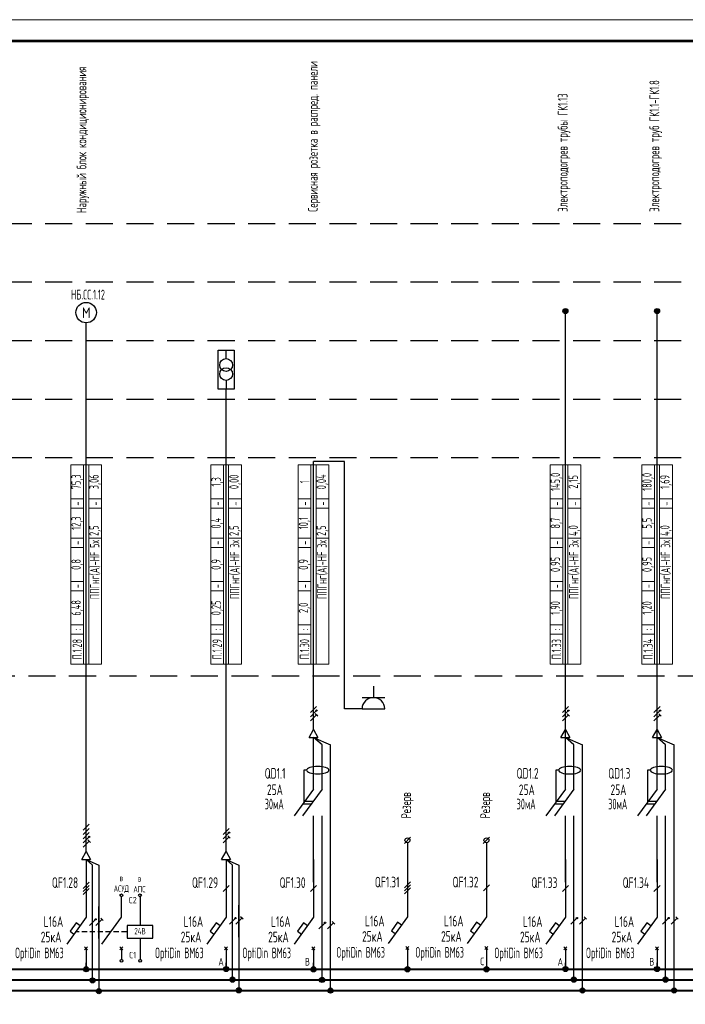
# Model space of a CAD drawing. Header units: millimetres. Extents: x -101899 to 582947, y -77476 to 345289.
# Tile 63 of 100: x 88735 to 104349, y 128229 to 151348. Entities that reach past the tile are written whole.
import ezdxf
from ezdxf.enums import TextEntityAlignment as Align

# ---------------------------------------------------------------- set-up
doc = ezdxf.new("R2010")
doc.units = ezdxf.units.MM
doc.linetypes.add('штриховая2', pattern=[9.525, 6.35, -3.175])
doc.layers.get('Defpoints').update_dxf_attribs({"color": 253})
doc.layers.add('текст', color=7, linetype='Continuous', lineweight=20)
doc.layers.add('ФОРМАТ', color=7, linetype='Continuous', lineweight=18)
doc.styles.add('$_Electrical_gost', font='cs_gost2304.shx', dxfattribs={"width": 0.8})
doc.styles.add('Electrical_gost', font='cs_gost2304.shx', dxfattribs={"height": 250})

# ---------------------------------------------------------------- blocks, each defined once
blk = doc.blocks.new('*U34')
at = {"layer": 'ФОРМАТ'}
blk.add_lwpolyline([(1188, 420), (1188, 0), (0, 0), (0, 420)], close=True, dxfattribs=at)
at = {"layer": 'ФОРМАТ', "lineweight": 53}
blk.add_lwpolyline([(20, 415), (20, 5), (1183, 5), (1183, 415)], close=True, dxfattribs=at)
blk = doc.blocks.new('*U29')
for p, q in [((0, 25.74), (0, 12.14)), ((0.71, 20.36), (-0.71, 18.94)), ((0.71, 19.65), (-0.71, 18.24)), ((0.71, 18.94), (-0.71, 17.53)), ((0, 12.14), (-4.55, 5.86)), ((-0.35, 5.2), (0.35, 4.49)), ((-0.35, 4.49), (0.35, 5.2)), ((0, 4.84), (0, 0))]:
    blk.add_line(p, q)
blk.add_lwpolyline([(-1.42, 10.18), (-2.35, 10.84), (-3.76, 8.87), (-2.85, 8.21)])
at = {"style": 'Electrical_gost', "flags": 8}
for tag, width, p in [('QF', 0.8, (-1.86, 20.29)), ('ХАРАКТЕРИСТИКА_И_ТОК', 0.8, (-5.38, 11.14)), ('ОТКЛЮЧАЮЩАЯ_СПОСОБНОСТЬ', 0.8, (-5.38, 7.64)), ('МАРКА', 0.6, (-5.38, 4.14))]:
    blk.add_attdef(tag, text='', height=2.5, dxfattribs=dict(at, width=width)).set_placement(p, align=Align.MIDDLE_RIGHT)
blk = doc.blocks.new('*U15')
h = blk.add_hatch(color=256)
h.dxf.hatch_style = 1
h.paths.add_polyline_path([(0.86, -0.29, 1), (0.56, -0.29, 1)])
for p, q in [((0.71, 2.71), (-0.71, 1.29)), ((0, -3.75), (0, 3.75)), ((0.71, 1.71), (-0.71, 0.29)), ((0.71, 0.71), (-0.71, -0.71)), ((0.71, -0.29), (-0.71, -1.71)), ((0.71, -1.29), (-0.71, -2.71)), ((0.99, -1.58), (0.42, -1.01))]:
    blk.add_line(p, q)
blk.add_circle((0.71, -0.29), 0.15)
blk = doc.blocks.new('*U13')
h = blk.add_hatch(color=256)
h.dxf.hatch_style = 1
h.paths.add_polyline_path([(0.86, 0.71, 1), (0.56, 0.71, 1)])
h = blk.add_hatch(color=256)
h.dxf.hatch_style = 1
h.paths.add_polyline_path([(0.86, 0.71, 1), (0.56, 0.71, 1)])
for p, q in [((0, -3.75), (0, 3.75)), ((-0.71, -0.71), (0.71, 0.71))]:
    blk.add_line(p, q)
blk.add_circle((0.71, 0.71), 0.15)
blk.add_circle((0.71, 0.71), 0.15)
blk = doc.blocks.new('*U12')
for p, q in [((0, -3.75), (0, 3.75)), ((-0.71, -0.71), (0.71, 0.71)), ((0.99, 0.42), (0.42, 0.99))]:
    blk.add_line(p, q)
blk = doc.blocks.new('Точка соединения')
blk.add_hatch(color=256).paths.add_polyline_path([(0.6, 0, 1), (-0.6, 0, 1)])
blk.add_hatch(color=256).paths.add_polyline_path([(0.6, 0, 1), (-0.6, 0, 1)])
blk.add_circle((0, 0), 0.6)
blk.add_circle((0, 0), 0.6)
blk = doc.blocks.new('*T128')
at = {"layer": 'Defpoints', "color": 8, "linetype": 'ByBlock', "lineweight": 0, "transparency": 16777216}
for p, q in [((0, 0), (0, 4680)), ((0, 4680), (720, 4680)), ((300, 0), (300, 4680)), ((420, 0), (420, 4680)), ((720, 0), (720, 4680)), ((0, 3880), (300, 3880)), ((420, 3880), (720, 3880)), ((0, 3660), (300, 3660)), ((420, 3660), (720, 3660)), ((0, 2960), (300, 2960)), ((420, 2960), (720, 2960)), ((0, 2740), (300, 2740)), ((0, 1940), (300, 1940)), ((0, 1720), (300, 1720)), ((0, 920), (300, 920)), ((0, 700), (300, 700)), ((0, 0), (720, 0))]:
    blk.add_line(p, q, dxfattribs=at)
at = {"color": 0, "transparency": 16777216, "char_height": 220, "rotation": 90, "style": '$_Electrical_gost'}
for s, insert, width, attachment_point in [('75,3', (150, 4280), 800, 5), ('3,06', (570, 4280), 800, 5), ('-', (150, 3770), 220, 5), ('-', (570, 3770), 220, 5), ('12,3', (150, 3310), 700, 5), ('2,5', (570, 3010), 600, 4), ('-', (150, 2850), 220, 5), ('{\\C256;ППГнг(А)-HF 5х}', (570, 2910), 2860, 6), ('0,8', (150, 2340), 800, 5), ('-', (150, 1830), 220, 5), ('6,48', (150, 1320), 800, 5), ('П.1.28', (150, 350), 700, 5), (':', (150, 810), 220, 5)]:
    blk.add_mtext(s, dxfattribs=dict(at, insert=insert, width=width, attachment_point=attachment_point))
blk = doc.blocks.new('*U30')
for p, q in [((0, 25.74), (0, 12.14)), ((0.71, 19.65), (-0.71, 18.24)), ((0, 12.14), (-4.55, 5.86)), ((-0.35, 5.2), (0.35, 4.49)), ((-0.35, 4.49), (0.35, 5.2)), ((0, 4.84), (0, 0))]:
    blk.add_line(p, q)
blk.add_lwpolyline([(-1.42, 10.18), (-2.35, 10.84), (-3.76, 8.87), (-2.85, 8.21)])
at = {"style": 'Electrical_gost', "flags": 8}
for tag, width, p in [('QF', 0.8, (-1.86, 20.29)), ('ХАРАКТЕРИСТИКА_И_ТОК', 0.8, (-5.38, 11.14)), ('ОТКЛЮЧАЮЩАЯ_СПОСОБНОСТЬ', 0.8, (-5.38, 7.64)), ('МАРКА', 0.6, (-5.38, 4.14))]:
    blk.add_attdef(tag, text='', height=2.5, dxfattribs=dict(at, width=width)).set_placement(p, align=Align.MIDDLE_RIGHT)
blk = doc.blocks.new('*T129')
at = {"layer": 'Defpoints', "color": 8, "linetype": 'ByBlock', "lineweight": 0, "transparency": 16777216}
for p, q in [((0, 0), (0, 4680)), ((0, 4680), (720, 4680)), ((300, 0), (300, 4680)), ((420, 0), (420, 4680)), ((720, 0), (720, 4680)), ((0, 3880), (300, 3880)), ((420, 3880), (720, 3880)), ((0, 3660), (300, 3660)), ((420, 3660), (720, 3660)), ((0, 2960), (300, 2960)), ((420, 2960), (720, 2960)), ((0, 2740), (300, 2740)), ((0, 1940), (300, 1940)), ((0, 1720), (300, 1720)), ((0, 920), (300, 920)), ((0, 700), (300, 700)), ((0, 0), (720, 0))]:
    blk.add_line(p, q, dxfattribs=at)
at = {"color": 0, "transparency": 16777216, "char_height": 220, "rotation": 90, "style": '$_Electrical_gost'}
for s, insert, width, attachment_point in [('0,04', (570, 4280), 800, 5), ('1', (150, 4280), 800, 5), ('-', (150, 3770), 220, 5), ('-', (570, 3770), 220, 5), ('10,1', (150, 3310), 700, 5), ('2,5', (570, 3010), 600, 4), ('-', (150, 2850), 220, 5), ('{\\C256;ППГнг(А)-HF 3х}', (570, 2910), 2860, 6), ('0,9', (150, 2340), 800, 5), ('-', (150, 1830), 220, 5), ('2,0', (150, 1320), 800, 5), ('П.1.30', (150, 350), 700, 5), (':', (150, 810), 220, 5)]:
    blk.add_mtext(s, dxfattribs=dict(at, insert=insert, width=width, attachment_point=attachment_point))
blk = doc.blocks.new('*U14')
h = blk.add_hatch(color=256)
h.dxf.hatch_style = 1
h.paths.add_polyline_path([(0.86, 0.71, 1), (0.56, 0.71, 1)])
for p, q in [((0, -3.75), (0, 3.75)), ((0.71, 1.71), (-0.71, 0.29)), ((0.71, 0.71), (-0.71, -0.71)), ((0.71, -0.29), (-0.71, -1.71)), ((0.99, -0.58), (0.42, -0.01))]:
    blk.add_line(p, q)
blk.add_circle((0.71, 0.71), 0.15)
blk = doc.blocks.new('*T130')
at = {"layer": 'Defpoints', "color": 8, "linetype": 'ByBlock', "lineweight": 0, "transparency": 16777216}
for p, q in [((0, 0), (0, 4680)), ((0, 4680), (720, 4680)), ((300, 0), (300, 4680)), ((420, 0), (420, 4680)), ((720, 0), (720, 4680)), ((0, 3880), (300, 3880)), ((420, 3880), (720, 3880)), ((0, 3660), (300, 3660)), ((420, 3660), (720, 3660)), ((0, 2960), (300, 2960)), ((420, 2960), (720, 2960)), ((0, 2740), (300, 2740)), ((0, 1940), (300, 1940)), ((0, 1720), (300, 1720)), ((0, 920), (300, 920)), ((0, 700), (300, 700)), ((0, 0), (720, 0))]:
    blk.add_line(p, q, dxfattribs=at)
at = {"color": 0, "transparency": 16777216, "char_height": 220, "rotation": 90, "style": '$_Electrical_gost'}
for s, insert, width, attachment_point in [('145,0', (150, 4280), 800, 5), ('2,15', (570, 4280), 800, 5), ('-', (150, 3770), 220, 5), ('-', (570, 3770), 220, 5), ('8,7', (150, 3310), 700, 5), ('4,0', (570, 3010), 600, 4), ('-', (150, 2850), 220, 5), ('{\\C256;ППГнг(А)-HF 3х}', (570, 2910), 2860, 6), ('0,95', (150, 2340), 800, 5), ('-', (150, 1830), 220, 5), ('1,90', (150, 1320), 800, 5), ('П.1.33', (150, 350), 700, 5), (':', (150, 810), 220, 5)]:
    blk.add_mtext(s, dxfattribs=dict(at, insert=insert, width=width, attachment_point=attachment_point))
blk = doc.blocks.new('*T442')
at = {"layer": 'Defpoints', "color": 8, "linetype": 'ByBlock', "lineweight": 0, "transparency": 16777216}
for p, q in [((0, 0), (0, 4680)), ((0, 4680), (720, 4680)), ((300, 0), (300, 4680)), ((420, 0), (420, 4680)), ((720, 0), (720, 4680)), ((0, 3880), (300, 3880)), ((420, 3880), (720, 3880)), ((0, 3660), (300, 3660)), ((420, 3660), (720, 3660)), ((0, 2960), (300, 2960)), ((420, 2960), (720, 2960)), ((0, 2740), (300, 2740)), ((0, 1940), (300, 1940)), ((0, 1720), (300, 1720)), ((0, 920), (300, 920)), ((0, 700), (300, 700)), ((0, 0), (720, 0))]:
    blk.add_line(p, q, dxfattribs=at)
at = {"color": 0, "transparency": 16777216, "char_height": 220, "rotation": 90, "style": '$_Electrical_gost'}
for s, insert, width, attachment_point in [('180,0', (150, 4280), 800, 5), ('1,69', (570, 4280), 800, 5), ('-', (150, 3770), 220, 5), ('-', (570, 3770), 220, 5), ('5,5', (150, 3310), 700, 5), ('4,0', (570, 3010), 600, 4), ('-', (150, 2850), 220, 5), ('{\\C256;ППГнг(А)-HF 3х}', (570, 2910), 2860, 6), ('0,95', (150, 2340), 800, 5), ('-', (150, 1830), 220, 5), ('1,20', (150, 1320), 800, 5), ('П.1.34', (150, 350), 700, 5), (':', (150, 810), 220, 5)]:
    blk.add_mtext(s, dxfattribs=dict(at, insert=insert, width=width, attachment_point=attachment_point))
blk = doc.blocks.new('Трансформатор понижающий малой мощности')
for p, q in [((-2.56, 0), (-4.56, 0)), ((2.56, 0), (4.56, 0))]:
    blk.add_line(p, q)
for centre in [(-1.06, 0), (1.06, 0)]:
    blk.add_circle(centre, 1.5)
at = {"style": 'Electrical_gost'}
blk.add_attdef('ГРУППА', text='', height=2.5, dxfattribs=at).set_placement((-2.19, 2.5), align=Align.BOTTOM_RIGHT)
blk.add_attdef('ОБОЗНАЧЕНИЕ', text='', height=2.5, dxfattribs=at).set_placement((2.5, 2.5), align=Align.BOTTOM_LEFT)
at = {"style": 'Electrical_gost', "flags": 1}
for tag, p in [('НАИМЕНОВАНИЕ', (0, -6.69)), ('ТИП', (0.03, -10.83))]:
    blk.add_attdef(tag, text='', height=2.5, dxfattribs=at).set_placement(p, align=Align.BOTTOM_CENTER)
blk = doc.blocks.new('*T445')
at = {"layer": 'Defpoints', "color": 8, "linetype": 'ByBlock', "lineweight": 0, "transparency": 16777216}
for p, q in [((0, 0), (0, 4680)), ((0, 4680), (720, 4680)), ((300, 0), (300, 4680)), ((420, 0), (420, 4680)), ((720, 0), (720, 4680)), ((0, 3880), (300, 3880)), ((420, 3880), (720, 3880)), ((0, 3660), (300, 3660)), ((420, 3660), (720, 3660)), ((0, 2960), (300, 2960)), ((420, 2960), (720, 2960)), ((0, 2740), (300, 2740)), ((0, 1940), (300, 1940)), ((0, 1720), (300, 1720)), ((0, 920), (300, 920)), ((0, 700), (300, 700)), ((0, 0), (720, 0))]:
    blk.add_line(p, q, dxfattribs=at)
at = {"color": 0, "transparency": 16777216, "char_height": 220, "rotation": 90, "style": '$_Electrical_gost'}
for s, insert, width, attachment_point in [('1,3', (150, 4280), 800, 5), ('0,00', (570, 4280), 800, 5), ('-', (150, 3770), 220, 5), ('-', (570, 3770), 220, 5), ('0,4', (150, 3310), 700, 5), ('2,5', (570, 3010), 600, 4), ('-', (150, 2850), 220, 5), ('{\\C256;ППГнг(А)-HF 3х}', (570, 2910), 2860, 6), ('0,9', (150, 2340), 800, 5), ('-', (150, 1830), 220, 5), ('0,25', (150, 1320), 800, 5), ('П.1.29', (150, 350), 700, 5), (':', (150, 810), 220, 5)]:
    blk.add_mtext(s, dxfattribs=dict(at, insert=insert, width=width, attachment_point=attachment_point))

msp = doc.modelspace()

# ---------------------------------------------------------------- linework, layer by layer
for p, q in [((97031.8, 135698.1), (97031.8, 135432.8)), ((96766.5, 135432.8), (97297.1, 135432.8)), ((96766.5, 135167.5), (97297.1, 135167.5)), ((95521.6, 134497.1), (95626.6, 134678.9)), ((95626.6, 134678.9), (95731.6, 134497.1)), ((101431.3, 134496.4), (101536.3, 134678.3)), ((101536.3, 134678.3), (101641.3, 134496.4)), ((103581.3, 134496.2), (103686.3, 134678)), ((103686.3, 134678), (103791.3, 134496.2)), ((95521.6, 134497.1), (95731.6, 134497.1)), ((95626.6, 133282.7), (95626.6, 134497.1)), ((101431.3, 134496.4), (101641.3, 134496.4)), ((101536.3, 133282.1), (101536.3, 134496.4)), ((103581.3, 134496.2), (103791.3, 134496.2)), ((103686.3, 133281.8), (103686.3, 134496.2)), ((96025.5, 128555.1), (96025.5, 134319.7)), ((101935.2, 128554.5), (101935.2, 134319)), ((104085.2, 128554.3), (104085.2, 134318.8)), ((95626.6, 133282.7), (95171.3, 132654.1)), ((95826.6, 133282.7), (95371.3, 132654.1)), ((101536.3, 133282.1), (101081, 132653.4)), ((101736.3, 133282.1), (101281, 132653.4)), ((103686.3, 133281.8), (103231, 132653.2)), ((103886.3, 133281.8), (103431, 132653.2)), ((95626.6, 131096.5), (95626.6, 132654.1)), ((95826.6, 128805.1), (95826.6, 132654.1)), ((101536.3, 131095.9), (101536.3, 132653.4)), ((101736.3, 128804.5), (101736.3, 132653.4)), ((103686.3, 131095.7), (103686.3, 132653.2)), ((103886.3, 128804.3), (103886.3, 132653.2)), ((90188.1, 131631.2), (90293.1, 131813.1)), ((90293.1, 131813.1), (90398.1, 131631.2)), ((93471, 131631.2), (93576, 131813.1)), ((93576, 131813.1), (93681, 131631.2)), ((90188.1, 131631.2), (90398.1, 131631.2)), ((93471, 131631.2), (93681, 131631.2)), ((90293.1, 129056.8), (90293.1, 129202.6)), ((93576, 129056.8), (93576, 129202.6)), ((95626.6, 129057), (95626.6, 129202.7)), ((101535.6, 129056.8), (101535.6, 129202.6)), ((103685.6, 129056.8), (103685.6, 129202.6))]:
    msp.add_line(p, q)
at = {"linetype": 'штриховая2', "ltscale": 100}
for points in [[(18847.6, 146565.5), (116969.6, 146565.5)], [(18847.6, 145190.5), (116969.6, 145190.5)], [(18847.6, 143815.5), (116969.6, 143815.5)], [(18847.6, 142440.5), (116969.6, 142440.5)], [(18847.6, 141065.5), (116969.6, 141065.5)], [(117194.8, 135935.2), (18847.6, 135935.2)]]:
    msp.add_lwpolyline(points, dxfattribs=at)
for points in [[(101535.6, 133282.7), (101536.9, 144505.7)], [(103685.6, 133282.7), (103686.9, 144505.7)], [(90293.1, 131813.1), (90293.1, 144230)], [(93576, 132563.1), (93577.4, 142677.1)], [(95626.2, 134678.5), (95626.5, 140977.8)], [(96766.5, 135167.5), (96352.2, 135167.5), (96352.2, 140977.7), (95626.5, 140977.8)], [(95826.6, 134319.2), (95626.6, 134497.1), (96025.5, 134319.7)], [(101736.3, 134318.5), (101536.3, 134496.4), (101935.2, 134319)], [(103886.3, 134318.3), (103686.3, 134496.2), (104085.2, 134318.8)], [(95827.1, 133282), (95827.1, 134318.7)], [(101736.8, 133281.4), (101736.8, 134318)], [(103886.8, 133281.1), (103886.8, 134317.8)], [(95464.6, 133725.8), (95398.9, 133725.8), (95398.9, 132968.4)], [(101374.3, 133725.2), (101308.6, 133725.2), (101308.6, 132967.8)], [(103524.3, 133724.9), (103458.6, 133724.9), (103458.6, 132967.5)], [(95421.2, 132998.5), (95621.2, 132998.2)], [(101330.9, 132997.8), (101530.9, 132997.6)], [(103480.9, 132997.6), (103680.9, 132997.4)], [(95375.9, 132936.1), (95575.9, 132935.8)], [(101285.6, 132935.4), (101485.6, 132935.2)], [(103435.6, 132935.2), (103635.6, 132935)], [(97758.4, 132008.1), (97903.2, 132152.9)], [(97830.8, 132022.9), (97830.8, 131644)], [(99611.1, 132008.1), (99755.9, 132152.9)], [(99683.5, 132022.9), (99683.5, 131644)], [(90443.1, 128806.8), (90443.1, 131497.8), (90293.1, 131631.2), (90593.1, 131497.8), (90593.1, 128556.8)], [(90443.1, 128806.8), (90443.1, 131497.8), (90293.1, 131631.2), (90593.1, 131497.8), (90593.1, 128556.8)], [(93726, 128806.8), (93726, 131497.8), (93576, 131631.2), (93876, 131497.8), (93876, 128556.8)], [(90664.5, 129642.5), (91119.8, 130271.2), (91119.8, 130756.9)], [(91556.8, 130754.7), (91558.5, 130081.5)], [(90127, 129931.5), (90065.4, 129931.5)], [(90313.7, 129931.5), (90190.5, 129931.5)], [(90500.4, 129931.5), (90377.2, 129931.5)], [(90687.1, 129931.5), (90563.9, 129931.5)], [(90873.8, 129931.5), (90750.5, 129931.5)], [(91060.5, 129931.5), (90937.2, 129931.5)], [(91247.2, 129931.5), (91123.9, 129931.5)], [(91558.5, 129781.5), (91558.6, 129280)], [(91155.1, 129505.7), (91084.4, 129576.4)], [(91084.4, 129505.7), (91155.1, 129576.4)], [(91119.8, 129541.1), (91119.8, 129280)]]:
    msp.add_lwpolyline(points)
for points in [[(93392.1, 143588.6), (93762.6, 143588.6), (93762.6, 142675), (93392.1, 142675)], [(91258.5, 129781.5), (91858.5, 129781.5), (91858.5, 130081.5), (91258.5, 130081.5)]]:
    msp.add_lwpolyline(points, close=True)
at = {"const_width": 50}
for points in [[(20057, 129050.2), (116817.6, 129050.2)], [(20057, 128797.2), (116827.8, 128797.9)], [(20057, 128547.2), (116823.4, 128547.9)]]:
    msp.add_lwpolyline(points, dxfattribs=at)
for centre, radius in [((90293.1, 144470.7), 240.7), ((97830.8, 132080.5), 57.6), ((99683.5, 132080.5), 57.6), ((91119.4, 130787), 32.3), ((91556.4, 130787), 32.3), ((91122.3, 129247.7), 32.3), ((91559.3, 129247.7), 32.3)]:
    msp.add_circle(centre, radius)
msp.add_arc((97031.8, 135167.5), 265.3, 0, 180)
at = {"extrusion": (0, 0, -1)}
for centre in [(95726.6, 133725.8), (101636.3, 133725.2), (103786.3, 133724.9)]:
    msp.add_ellipse(centre, major_axis=(262, 0), ratio=0.3370218, start_param=-1.5707963, end_param=4.712389, dxfattribs=at)

# ---------------------------------------------------------------- block references
at = {"color": 114, "true_color": 0x139b48, "xscale": 100, "yscale": 100, "zscale": 100}
msp.add_blockref('*U34', (3782.1, 109347.8), dxfattribs=at)
at = {"xscale": 100, "yscale": 100, "zscale": 100}
for name, p in [('Точка соединения', (101536.9, 144505.7)), ('Точка соединения', (103686.9, 144505.7)), ('*U14', (95626.2, 135053.5)), ('*U14', (101535.9, 135052.8)), ('*U14', (103685.9, 135052.6)), ('*U15', (90293.1, 132188.1)), ('*U14', (93576, 132188.1)), ('*U13', (90443.1, 130152.4)), ('*U12', (90593.1, 130152.4)), ('*U13', (93726, 130182.7)), ('*U12', (93876, 130182.7)), ('*U13', (95826.6, 130072.1)), ('*U12', (96025.5, 130072.1)), ('*U13', (101736.3, 130182.7)), ('*U12', (101935.2, 130182.7)), ('*U13', (103886.3, 130182.7)), ('*U12', (104085.2, 130182.7)), ('Точка соединения', (90293.1, 129050.7)), ('Точка соединения', (93576, 129056.8)), ('Точка соединения', (95626.6, 129050.1)), ('Точка соединения', (97830.8, 129049.6)), ('Точка соединения', (99683.5, 129049.6)), ('Точка соединения', (101535.6, 129056.8)), ('Точка соединения', (103685.6, 129056.8)), ('Точка соединения', (90443.1, 128790)), ('Точка соединения', (93726, 128806.8)), ('Точка соединения', (95826.6, 128800.1)), ('Точка соединения', (101736.3, 128806.8)), ('Точка соединения', (103886.3, 128806.8)), ('Точка соединения', (90593.1, 128537.1)), ('Точка соединения', (93876, 128556.8)), ('Точка соединения', (96025.5, 128550.1)), ('Точка соединения', (101935.2, 128553.1)), ('Точка соединения', (104085.2, 128553.1))]:
    msp.add_blockref(name, p, dxfattribs=at)
at = {"xscale": 100, "yscale": 100, "zscale": 100, "rotation": 270}
msp.add_blockref('Трансформатор понижающий малой мощности', (93577.4, 143132.9), dxfattribs=at)
for name, p in [('*T128', (89933.1, 136216.8)), ('*T445', (93216.5, 136216)), ('*T129', (95266.5, 136216.8)), ('*T130', (101176, 136216)), ('*T442', (103326, 136216))]:
    msp.add_blockref(name, p)
ref = msp.add_blockref('*U29', (90293.1, 129056.8), dxfattribs=dict(xscale=100, yscale=100, zscale=100))
ref.add_attrib('QF', 'QF1.28', dxfattribs={"height": 250, "style": 'Electrical_gost', "width": 0.8}).set_placement((90106.6, 131085.8), align=Align.MIDDLE_RIGHT)
ref.add_attrib('ХАРАКТЕРИСТИКА_И_ТОК', 'L16А', dxfattribs={"height": 250, "style": 'Electrical_gost', "width": 0.8}).set_placement((89755.4, 130171), align=Align.MIDDLE_RIGHT)
ref = msp.add_blockref('*U30', (93576, 129056.8), dxfattribs=dict(xscale=100, yscale=100, zscale=100))
ref.add_attrib('QF', 'QF1.29', dxfattribs={"height": 250, "style": 'Electrical_gost', "width": 0.8}).set_placement((93389.5, 131085.8), align=Align.MIDDLE_RIGHT)
ref.add_attrib('ХАРАКТЕРИСТИКА_И_ТОК', 'L16А', dxfattribs={"height": 250, "style": 'Electrical_gost', "width": 0.8}).set_placement((93038.4, 130171), align=Align.MIDDLE_RIGHT)
ref = msp.add_blockref('*U30', (95626.6, 129056.8), dxfattribs=dict(xscale=100, yscale=100, zscale=100))
ref.add_attrib('QF', 'QF1.30', dxfattribs={"height": 250, "style": 'Electrical_gost', "width": 0.8}).set_placement((95440.1, 131085.8), align=Align.MIDDLE_RIGHT)
ref.add_attrib('ХАРАКТЕРИСТИКА_И_ТОК', 'L16А', dxfattribs={"height": 250, "style": 'Electrical_gost', "width": 0.8}).set_placement((95089, 130171), align=Align.MIDDLE_RIGHT)
ref = msp.add_blockref('*U29', (97830.8, 129069.6), dxfattribs=dict(xscale=100, yscale=100, zscale=100))
ref.add_attrib('QF', 'QF1.31', dxfattribs={"height": 250, "style": 'Electrical_gost', "width": 0.8}).set_placement((97644.3, 131098.6), align=Align.MIDDLE_RIGHT)
ref.add_attrib('ХАРАКТЕРИСТИКА_И_ТОК', 'L16А', dxfattribs={"height": 250, "style": 'Electrical_gost', "width": 0.8}).set_placement((97293.2, 130183.7), align=Align.MIDDLE_RIGHT)
ref = msp.add_blockref('*U30', (99683.5, 129069.6), dxfattribs=dict(xscale=100, yscale=100, zscale=100))
ref.add_attrib('QF', 'QF1.32', dxfattribs={"height": 250, "style": 'Electrical_gost', "width": 0.8}).set_placement((99497, 131098.6), align=Align.MIDDLE_RIGHT)
ref.add_attrib('ХАРАКТЕРИСТИКА_И_ТОК', 'L16А', dxfattribs={"height": 250, "style": 'Electrical_gost', "width": 0.8}).set_placement((99145.9, 130183.7), align=Align.MIDDLE_RIGHT)
ref = msp.add_blockref('*U30', (101535.6, 129056.8), dxfattribs=dict(xscale=100, yscale=100, zscale=100))
ref.add_attrib('QF', 'QF1.33', dxfattribs={"height": 250, "style": 'Electrical_gost', "width": 0.8}).set_placement((101349.1, 131085.8), align=Align.MIDDLE_RIGHT)
ref.add_attrib('ХАРАКТЕРИСТИКА_И_ТОК', 'L16А', dxfattribs={"height": 250, "style": 'Electrical_gost', "width": 0.8}).set_placement((100997.9, 130171), align=Align.MIDDLE_RIGHT)
ref = msp.add_blockref('*U30', (103685.6, 129056.8), dxfattribs=dict(xscale=100, yscale=100, zscale=100))
ref.add_attrib('QF', 'QF1.34', dxfattribs={"height": 250, "style": 'Electrical_gost', "width": 0.8}).set_placement((103499.1, 131085.8), align=Align.MIDDLE_RIGHT)
ref.add_attrib('ХАРАКТЕРИСТИКА_И_ТОК', 'L16А', dxfattribs={"height": 250, "style": 'Electrical_gost', "width": 0.8}).set_placement((103147.9, 130171), align=Align.MIDDLE_RIGHT)

# ---------------------------------------------------------------- texts
at = {"style": 'Electrical_gost', "flags": 1}
msp.add_attdef('М', text='', height=250, dxfattribs=at).set_placement((90296.2, 144267.3), align=Align.BOTTOM_CENTER)
at = {"layer": 'текст', "style": 'Electrical_gost'}
for s, width, p in [('QD1.1', 0.8, (94481.8, 133777)), ('QD1.2', 0.8, (100391.4, 133776.4)), ('QD1.3', 0.8, (102541.4, 133776.1)), ('25А', 0.8, (94535, 133391.3)), ('25А', 0.8, (100444.6, 133390.6)), ('25А', 0.8, (102594.6, 133390.4)), ('30мА', 0.7, (94481.3, 133056.5)), ('30мА', 0.7, (100391, 133055.8)), ('30мА', 0.7, (102541, 133055.6))]:
    msp.add_text(s, height=250, dxfattribs=dict(at, width=width)).set_placement(p, align=Align.TOP_LEFT)
at = {"layer": 'текст', "linetype": 'Continuous', "char_height": 230, "attachment_point": 4, "rotation": 90, "style": '$_Electrical_gost'}
for s, insert, width in [('Наружный блок кондиционирования', (90216.9, 146808.2), 3770.5), ('Сервисная розетка в распред. панели', (95643.1, 146837.2), 3688.432), ('Электроподогрев трубы ГК1.13', (101504.7, 146836.7), 3504.675), ('Электроподогрев труб ГК1.1-ГК1.8  ', (103654.7, 146836.7), 3504.675), ('Резерв', (97830.8, 132593.7), 809.122), ('Резерв', (99683.5, 132593.7), 809.122)]:
    msp.add_mtext(s, dxfattribs=dict(at, insert=insert, width=width))
at = {"layer": 'текст', "linetype": 'Continuous', "insert": (90336.9, 144893), "char_height": 230, "width": 738.01, "attachment_point": 5, "style": '$_Electrical_gost'}
msp.add_mtext('{\\W0.7;НБ.СС.1.12}', dxfattribs=at)
at = {"layer": 'текст', "attachment_point": 5}
for s, insert, char_height, width, style in [('{\\W0.8;в \\PАСУД}', (91118, 131054.1), 150, 661.306, 'Electrical_gost'), ('{\\W0.8;в \\PАПС}', (91544.2, 131056.1), 150, 661.306, 'Electrical_gost'), ('С2', (91386, 130675), 150, 238.075, 'Electrical_gost'), ('25кА', (89470.3, 129808.7), 250, 497.294, '$_Electrical_gost'), ('{\\W0.8;24В}', (91556.6, 129944.5), 150, 352.467, 'Electrical_gost'), ('25кА', (92753.3, 129808.7), 250, 497.294, '$_Electrical_gost'), ('25кА', (94803.9, 129808.7), 250, 497.294, '$_Electrical_gost'), ('25кА', (97008.1, 129821.5), 250, 497.294, '$_Electrical_gost'), ('25кА', (98860.8, 129821.5), 250, 497.294, '$_Electrical_gost'), ('25кА', (100712.8, 129808.7), 250, 497.294, '$_Electrical_gost'), ('25кА', (102862.8, 129808.7), 250, 497.294, '$_Electrical_gost'), ('{\\W0.6;OptiDin ВМ63}', (89195.7, 129398.4), 250, 1235.992, '$_Electrical_gost'), ('{\\W0.6;OptiDin ВМ63}', (92478.7, 129398.4), 250, 1235.992, '$_Electrical_gost'), ('{\\W0.6;OptiDin ВМ63}', (94529.3, 129398.4), 250, 1235.992, '$_Electrical_gost'), ('{\\W0.6;OptiDin ВМ63}', (96733.5, 129411.2), 250, 1235.992, '$_Electrical_gost'), ('{\\W0.6;OptiDin ВМ63}', (98586.2, 129411.2), 250, 1235.992, '$_Electrical_gost'), ('{\\W0.6;OptiDin ВМ63}', (100438.2, 129398.4), 250, 1235.992, '$_Electrical_gost'), ('{\\W0.6;OptiDin ВМ63}', (102588.2, 129398.4), 250, 1235.992, '$_Electrical_gost'), ('С1', (91385.2, 129384.9), 150, 238.075, 'Electrical_gost')]:
    msp.add_mtext(s, dxfattribs=dict(at, insert=insert, char_height=char_height, width=width, style=style))
at = {"layer": 'текст', "linetype": 'Continuous', "char_height": 180, "attachment_point": 7, "style": '$_Electrical_gost'}
for s, insert in [('А', (93394.6, 129137.4)), ('В', (95424.6, 129137.4)), ('С', (99539, 129146.7)), ('А', (101354.2, 129137.4)), ('B', (103504.2, 129137.4))]:
    msp.add_mtext(s, dxfattribs=dict(at, insert=insert))

doc.saveas('drawing.dxf')
